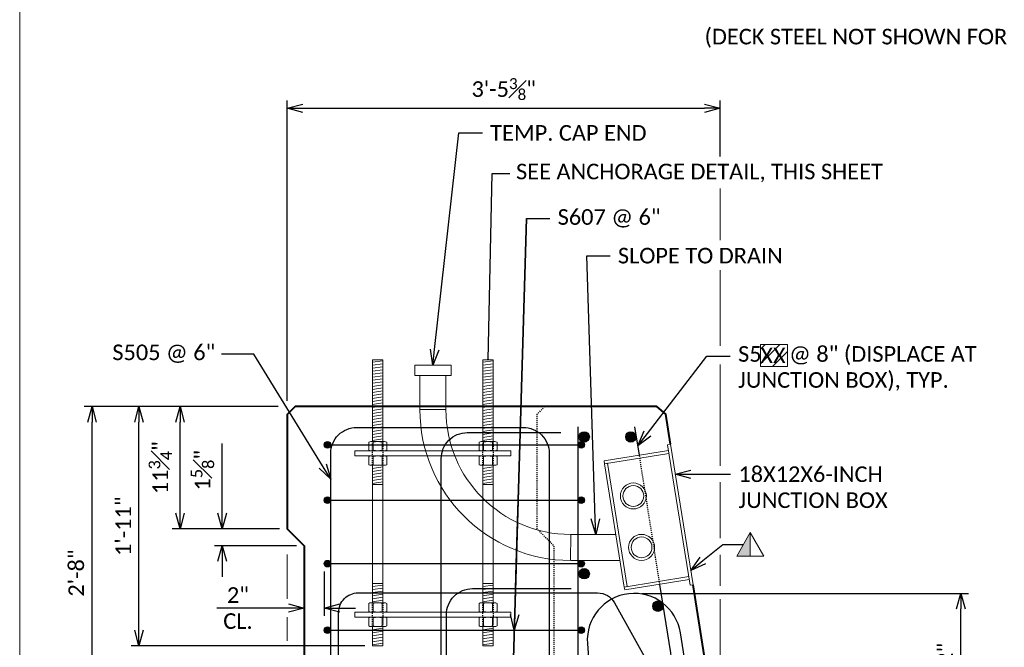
# Model space of a CAD drawing. Extents: x -1659 to 205, y -2368 to -1849.
# Tile 2 of 20: x -1415 to -1320, y -2313 to -2252. Entities that reach past the tile are written whole.
import ezdxf
from ezdxf import colors
from ezdxf.entities.mleader import LeaderData, LeaderLine
from ezdxf.enums import TextEntityAlignment as Align
from ezdxf.math import Vec2, Vec3

# ---------------------------------------------------------------- set-up
doc = ezdxf.new("R2010")
doc.units = 0
doc.header["$MEASUREMENT"] = 0
doc.linetypes.add('Wisdot2', pattern=[0.125, 0.0625, -0.0625])
doc.layers.add('B_ANNO_DESIGN_NOTES', color=1, linetype='Continuous', lineweight=18, true_color=0xff0000)
for name, color, linetype, lineweight in [('B_ANNO_DIM', 7, 'Continuous', 18), ('B_ANNO_SYMB', 7, 'Continuous', 18), ('B_ANNO_TEXT', 7, 'Continuous', 18), ('B_CONC_PPT', 12, 'Continuous', 40), ('B_DETAIL', 7, 'Continuous', 18), ('B_DETAIL_HIDDEN', 7, 'Wisdot2', 25), ('B_REBAR', 5, 'Continuous', 25), ('B_STEEL', 92, 'Continuous', 18)]:
    doc.layers.add(name, color=color, linetype=linetype, lineweight=lineweight)
doc.layers.add('B_ANNO_NOPLOT', color=47, linetype='Continuous', lineweight=18, plot=False)
doc.styles.add('Annotative', font='calibri.ttf', dxfattribs={"height": 0.0625})
doc.styles.get("Standard").update_dxf_attribs({"font": 'calibri.ttf'})
doc.dimstyles.new('Annotative', dxfattribs={"dimscale": 0, "dimtxt": 0.0625, "dimasz": 0.0625, "dimexe": 0.03125, "dimexo": 0.03125, "dimgap": 0.03125, "dimtad": 1, "dimdec": 3, "dimzin": 3, "dimdsep": 46, "dimlunit": 4, "dimtxsty": 'Standard', "dimblk": 'OPEN30', "dimcen": 0.03125, "dimaunit": 1, "dimadec": 0, "dimazin": 3, "dimtfac": 0.75, "dimtdec": 3, "dimtofl": 0, "dimtmove": 0, "dimatfit": 3, "dimldrblk": 'OPEN30', "dimfxl": 1, "dimtfill": 1, "dimfrac": 1, "dimtolj": 1, "dimtzin": 0, "dimarcsym": 0})

# ---------------------------------------------------------------- blocks, each defined once
blk = doc.blocks.new('INS_SS32ELEC_BASE')
at = {"layer": 'B_ANNO_NOPLOT', "flags": 128}
blk.add_lwpolyline([(0, 0), (0, 252), (323.9277, 252), (323.9277, 238.8552), (378, 238.8552), (378, 40.4996), (316.5708, 40.4996), (316.5708, 0)], close=True, dxfattribs=at)
at = {"layer": 'B_ANNO_DIM', "style": 'Annotative'}
for tag, p in [('BAR1', (199.7292, 233.4659)), ('BAR2', (201.4129, 169.8219)), ('BAR3', (224.5166, 169.873))]:
    blk.add_attdef(tag, p, '', height=1.5, dxfattribs=at)
blk = doc.blocks.new('rebar - section A')
at = {"layer": 'B_REBAR'}
h = blk.add_hatch(color=256, dxfattribs=at)
edge = h.paths.add_edge_path()
edge.add_arc((26.613, 29.078), 0.5, 0, 360)
h = blk.add_hatch(color=256, dxfattribs=at)
edge = h.paths.add_edge_path()
edge.add_arc((31.111, 29.078), 0.5, 0, 360)
h = blk.add_hatch(color=256, dxfattribs=at)
edge = h.paths.add_edge_path()
edge.add_arc((1.949, 28.313), 0.318, 0, 360)
h = blk.add_hatch(color=256, dxfattribs=at)
edge = h.paths.add_edge_path()
edge.add_arc((26.324, 28.313), 0.318, 0, 360)
h = blk.add_hatch(color=256, dxfattribs=at)
edge = h.paths.add_edge_path()
edge.add_arc((1.949, 23), 0.318, 0, 360)
h = blk.add_hatch(color=256, dxfattribs=at)
edge = h.paths.add_edge_path()
edge.add_arc((26.324, 23), 0.318, 0, 360)
h = blk.add_hatch(color=256, dxfattribs=at)
edge = h.paths.add_edge_path()
edge.add_arc((1.949, 16.9), 0.318, 0, 360)
h = blk.add_hatch(color=256, dxfattribs=at)
edge = h.paths.add_edge_path()
edge.add_arc((26.324, 16.9), 0.318, 0, 360)
h = blk.add_hatch(color=256, dxfattribs=at)
edge = h.paths.add_edge_path()
edge.add_arc((26.613, 15.933), 0.5, 0, 360)
h = blk.add_hatch(color=256, dxfattribs=at)
edge = h.paths.add_edge_path()
edge.add_arc((33.713, 12.814), 0.5, 0, 360)
h = blk.add_hatch(color=256, dxfattribs=at)
edge = h.paths.add_edge_path()
edge.add_arc((1.949, 10.5), 0.318, 0, 360)
h = blk.add_hatch(color=256, dxfattribs=at)
edge = h.paths.add_edge_path()
edge.add_arc((26.324, 10.5), 0.318, 0, 360)
h = blk.add_hatch(color=256, dxfattribs=at)
edge = h.paths.add_edge_path()
edge.add_arc((35.646, 6.721), 0.5, 0, 360)
h = blk.add_hatch(color=256, dxfattribs=at)
edge = h.paths.add_edge_path()
edge.add_arc((1.949, 5), 0.318, 0, 360)
h = blk.add_hatch(color=256, dxfattribs=at)
edge = h.paths.add_edge_path()
edge.add_arc((26.324, 5), 0.318, 0, 360)
h = blk.add_hatch(color=256, dxfattribs=at)
edge = h.paths.add_edge_path()
edge.add_arc((27.81, 4.814), 0.5, 0, 360)
h = blk.add_hatch(color=256, dxfattribs=at)
edge = h.paths.add_edge_path()
edge.add_arc((2.057, -1), 0.318, 0, 360)
h = blk.add_hatch(color=256, dxfattribs=at)
edge = h.paths.add_edge_path()
edge.add_arc((26.693, -1), 0.318, 0, 360)
h = blk.add_hatch(color=256, dxfattribs=at)
edge = h.paths.add_edge_path()
edge.add_arc((2.057, -7), 0.318, 0, 360)
h = blk.add_hatch(color=256, dxfattribs=at)
edge = h.paths.add_edge_path()
edge.add_arc((26.693, -7), 0.318, 0, 360)
at = {"layer": 'B_DETAIL_HIDDEN'}
blk.add_line((33.894, 14.906), (31.926, 27.329), dxfattribs=at)
at = {"layer": 'B_REBAR'}
for p, q in [((31.926, 27.329), (31.496, 30.045)), ((1.631, 28.313), (26.641, 28.313)), ((1.631, 23), (26.641, 23)), ((1.631, 16.9), (26.641, 16.9)), ((1.631, 10.5), (26.641, 10.5)), ((1.631, 5), (26.641, 5)), ((1.74, -1), (27.01, -1)), ((1.74, -7), (27.01, -7))]:
    blk.add_line(p, q, dxfattribs=at)
at = {"layer": 'B_REBAR', "flags": 128}
for points in [[(2.255, 2.99), (2.255, 27.5, -0.414214), (4.755, 30), (20.755, 30, -0.414214), (23.255, 27.5), (23.255, 2.99)], [(12.875, 2.99), (12.875, 27, -0.414214), (15.375, 29.5), (24.375, 29.5)], [(25.998, 30.045), (25.993, 7.612, 1.081794), (34.938, 8.316), (33.894, 14.906)], [(24.875, -4.5), (15.875, -4.5, -0.414214), (13.375, -2), (13.375, 12, -0.414214), (15.875, 14.5), (25.375, 14.5)], [(15.01, -4.906), (4.885, -4.906, -0.414214), (3.01, -3.031), (3.01, 12.219, -0.414214), (4.885, 14.094), (27.907, 14.094, -0.272375), (29.546, 13.129), (38.653, -3.263, 0.272375), (39.746, -3.906), (47.978, -3.906)], [(46.213, -4.566), (38.21, -4.566), (35.863, 10.249, 0.957292), (26.929, 9.231), (27.906, -4.735)]]:
    blk.add_lwpolyline(points, format="xyb", dxfattribs=at)
at = {"layer": 'B_REBAR'}
for centre, radius in [((26.613, 29.078), 0.5), ((31.111, 29.078), 0.5), ((1.949, 28.313), 0.318), ((26.324, 28.313), 0.318), ((1.949, 23), 0.318), ((26.324, 23), 0.318), ((1.949, 16.9), 0.318), ((26.324, 16.9), 0.318), ((26.613, 15.933), 0.5), ((33.713, 12.814), 0.5), ((1.949, 10.5), 0.318), ((26.324, 10.5), 0.318), ((35.646, 6.721), 0.5), ((1.949, 5), 0.318), ((26.324, 5), 0.318), ((27.81, 4.814), 0.5), ((2.057, -1), 0.318), ((26.693, -1), 0.318), ((2.057, -7), 0.318), ((26.693, -7), 0.318)]:
    blk.add_circle(centre, radius, dxfattribs=at)
blk = doc.blocks.new('_Open30')
at = {"color": 0, "linetype": 'ByBlock', "lineweight": -2}
for p, q in [((-1, 0.268), (0, 0)), ((0, 0), (-1, -0.268)), ((0, 0), (-1, 0))]:
    blk.add_line(p, q, dxfattribs=at)
blk = doc.blocks.new('*D521')
at = {"layer": 'B_ANNO_DIM', "color": 0, "lineweight": -2, "transparency": 16777216}
for p, q in [((25.725, 78.8), (25.725, 107.667)), ((67.35, 102.279), (67.35, 107.667)), ((27.225, 106.917), (65.85, 106.917))]:
    blk.add_line(p, q, dxfattribs=at)
at = {"layer": 'Defpoints', "color": 0, "transparency": 16777216}
for p in [(67.35, 106.917), (67.35, 101.529), (25.725, 78.05)]:
    blk.add_point(p, dxfattribs=at)
at = {"layer": 'B_ANNO_DIM', "color": 0, "lineweight": -2, "transparency": 16777216, "xscale": 1.5, "yscale": 1.5, "zscale": 1.5, "rotation": 180}
blk.add_blockref('_Open30', (25.725, 106.917), dxfattribs=at)
at = {"layer": 'B_ANNO_DIM', "color": 0, "lineweight": -2, "transparency": 16777216, "xscale": 1.5, "yscale": 1.5, "zscale": 1.5}
blk.add_blockref('_Open30', (67.35, 106.917), dxfattribs=at)
at = {"layer": 'B_ANNO_DIM', "color": 0, "transparency": 16777216, "insert": (46.537, 108.754), "char_height": 1.5, "width": 8.84983, "attachment_point": 5, "bg_fill": 3, "box_fill_scale": 1.25, "bg_fill_color": 256, "bg_fill_true_color": 13158600, "bg_fill_transparency": 0}
blk.add_mtext('\\A1;3\'-5{\\H0.7x;\\S3#8;}" ', dxfattribs=at)
blk = doc.blocks.new('triangle half solid')
at = {"layer": 'B_ANNO_SYMB'}
blk.add_hatch(color=256, dxfattribs=at).paths.add_polyline_path([(-2.44, 0.375), (-2.44, -1.875), (-3.739, -1.875)])
at = {"layer": 'B_ANNO_SYMB', "flags": 128}
for points in [[(-3.739, -1.875), (-2.44, 0.375), (-1.141, -1.875), (-3.739, -1.875)], [(-2.44, 0.375), (-2.44, -1.875), (-3.739, -1.875), (-2.44, 0.375)]]:
    blk.add_lwpolyline(points, dxfattribs=at)
blk = doc.blocks.new('*D522')
at = {"layer": 'B_ANNO_DIM', "color": 0, "lineweight": -2, "transparency": 16777216}
for p, q in [((24.858, 78.239), (6.213, 78.239)), ((6.963, 47.739), (6.963, 76.739)), ((27.35, 46.239), (6.213, 46.239))]:
    blk.add_line(p, q, dxfattribs=at)
at = {"layer": 'Defpoints', "color": 0, "transparency": 16777216}
for p in [(6.963, 78.239), (25.608, 78.239), (28.1, 46.239)]:
    blk.add_point(p, dxfattribs=at)
at = {"layer": 'B_ANNO_DIM', "color": 0, "lineweight": -2, "transparency": 16777216, "xscale": 1.5, "yscale": 1.5, "zscale": 1.5}
for p, rotation in [((6.963, 78.239), 90), ((6.963, 46.239), 270)]:
    blk.add_blockref('_Open30', p, dxfattribs=dict(at, rotation=rotation))
at = {"layer": 'B_ANNO_DIM', "color": 0, "transparency": 16777216, "insert": (5.444, 62.239), "char_height": 1.5, "attachment_point": 5, "rotation": 90, "bg_fill": 3, "box_fill_scale": 1.25, "bg_fill_color": 256, "bg_fill_true_color": 13158600, "bg_fill_transparency": 0}
blk.add_mtext('\\A1;2\'-8"', dxfattribs=at)
blk = doc.blocks.new('*D526')
at = {"layer": 'B_ANNO_DIM', "color": 0, "lineweight": -2, "transparency": 16777216}
for p, q in [((11.458, 56.739), (11.458, 76.739)), ((33.169, 55.239), (10.708, 55.239))]:
    blk.add_line(p, q, dxfattribs=at)
at = {"layer": 'Defpoints', "color": 0, "transparency": 16777216}
for p in [(11.458, 78.239), (11.458, 78.239), (33.919, 55.239)]:
    blk.add_point(p, dxfattribs=at)
at = {"layer": 'B_ANNO_DIM', "color": 0, "lineweight": -2, "transparency": 16777216, "xscale": 1.5, "yscale": 1.5, "zscale": 1.5}
for p, rotation in [((11.458, 78.239), 90), ((11.458, 55.239), 270)]:
    blk.add_blockref('_Open30', p, dxfattribs=dict(at, rotation=rotation))
at = {"layer": 'B_ANNO_DIM', "color": 0, "transparency": 16777216, "insert": (9.956, 66.739), "char_height": 1.5, "attachment_point": 5, "rotation": 90, "bg_fill": 3, "box_fill_scale": 1.25, "bg_fill_color": 256, "bg_fill_true_color": 13158600, "bg_fill_transparency": 0}
blk.add_mtext('\\A1;1\'-11"', dxfattribs=at)
blk = doc.blocks.new('*D533')
at = {"layer": 'B_ANNO_DIM', "color": 0, "lineweight": -2, "transparency": 16777216}
for p, q in [((15.414, 67.989), (15.414, 76.739)), ((24.975, 66.489), (14.664, 66.489))]:
    blk.add_line(p, q, dxfattribs=at)
at = {"layer": 'Defpoints', "color": 0, "transparency": 16777216}
for p in [(15.414, 78.239), (15.414, 78.239), (25.725, 66.489)]:
    blk.add_point(p, dxfattribs=at)
at = {"layer": 'B_ANNO_DIM', "color": 0, "lineweight": -2, "transparency": 16777216, "xscale": 1.5, "yscale": 1.5, "zscale": 1.5}
for p, rotation in [((15.414, 78.239), 90), ((15.414, 66.489), 270)]:
    blk.add_blockref('_Open30', p, dxfattribs=dict(at, rotation=rotation))
at = {"layer": 'B_ANNO_DIM', "color": 0, "transparency": 16777216, "insert": (13.522, 72.364), "char_height": 1.5, "attachment_point": 5, "rotation": 90, "bg_fill": 3, "box_fill_scale": 1.25, "bg_fill_color": 256, "bg_fill_true_color": 13158600, "bg_fill_transparency": 0}
blk.add_mtext('\\A1;11{\\H0.75x;\\S3#4;}"', dxfattribs=at)
blk = doc.blocks.new('*D550')
at = {"layer": 'B_ANNO_DIM', "color": 0, "lineweight": -2, "transparency": 16777216}
for p, q in [((19.465, 67.989), (19.465, 74.704)), ((26.6, 64.864), (18.715, 64.864)), ((19.465, 63.364), (19.465, 61.864))]:
    blk.add_line(p, q, dxfattribs=at)
at = {"layer": 'Defpoints', "color": 0, "transparency": 16777216}
for p in [(19.465, 66.489), (19.465, 64.864), (27.35, 64.864)]:
    blk.add_point(p, dxfattribs=at)
at = {"layer": 'B_ANNO_DIM', "color": 0, "lineweight": -2, "transparency": 16777216, "xscale": 1.5, "yscale": 1.5, "zscale": 1.5}
for p, rotation in [((19.465, 66.489), 270), ((19.465, 64.864), 90)]:
    blk.add_blockref('_Open30', p, dxfattribs=dict(at, rotation=rotation))
at = {"layer": 'B_ANNO_DIM', "color": 0, "transparency": 16777216, "insert": (17.57, 72.122), "char_height": 1.5, "attachment_point": 5, "rotation": 90, "bg_fill": 3, "box_fill_scale": 1.25, "bg_fill_color": 256, "bg_fill_true_color": 13158600, "bg_fill_transparency": 0}
blk.add_mtext('\\A1;1{\\H0.75x;\\S5#8;}"', dxfattribs=at)
blk = doc.blocks.new('*D520')
at = {"layer": 'B_ANNO_DIM', "color": 0, "lineweight": -2, "transparency": 16777216}
for p, q in [((29.284, 62.39), (29.284, 58.114)), ((25.85, 58.864), (18.952, 58.864)), ((30.784, 58.864), (32.284, 58.864))]:
    blk.add_line(p, q, dxfattribs=at)
at = {"layer": 'Defpoints', "color": 0, "transparency": 16777216}
for p in [(29.284, 63.14), (27.35, 58.864), (29.284, 58.864)]:
    blk.add_point(p, dxfattribs=at)
at = {"layer": 'B_ANNO_DIM', "color": 0, "lineweight": -2, "transparency": 16777216, "xscale": 1.5, "yscale": 1.5, "zscale": 1.5}
blk.add_blockref('_Open30', (27.35, 58.864), dxfattribs=at)
at = {"layer": 'B_ANNO_DIM', "color": 0, "lineweight": -2, "transparency": 16777216, "xscale": 1.5, "yscale": 1.5, "zscale": 1.5, "rotation": 180}
blk.add_blockref('_Open30', (29.284, 58.864), dxfattribs=at)
at = {"layer": 'B_ANNO_DIM', "color": 0, "transparency": 16777216, "insert": (20.983, 58.864), "char_height": 1.5, "attachment_point": 5}
blk.add_mtext('\\A1;2"\\PCL.', dxfattribs=at)
blk = doc.blocks.new('*D553')
at = {"layer": 'B_ANNO_DIM', "color": 0, "lineweight": -2, "transparency": 16777216}
for p, q in [((59.821, 60.285), (91.23, 60.285)), ((90.48, 47.739), (90.48, 58.785)), ((76.381, 46.239), (91.23, 46.239))]:
    blk.add_line(p, q, dxfattribs=at)
at = {"layer": 'Defpoints', "color": 0, "transparency": 16777216}
for p in [(59.071, 60.285), (90.48, 60.285), (75.631, 46.239)]:
    blk.add_point(p, dxfattribs=at)
at = {"layer": 'B_ANNO_DIM', "color": 0, "lineweight": -2, "transparency": 16777216, "xscale": 1.5, "yscale": 1.5, "zscale": 1.5}
for p, rotation in [((90.48, 60.285), 90), ((90.48, 46.239), 270)]:
    blk.add_blockref('_Open30', p, dxfattribs=dict(at, rotation=rotation))
at = {"layer": 'B_ANNO_DIM', "color": 0, "transparency": 16777216, "insert": (88.973, 53.262), "char_height": 1.5, "attachment_point": 5, "rotation": 90, "bg_fill": 3, "box_fill_scale": 1.25, "bg_fill_color": 256, "bg_fill_true_color": 13158600, "bg_fill_transparency": 0}
blk.add_mtext('\\A1;1\'-2"', dxfattribs=at)
blk = doc.blocks.new('15 bolt dia. - section')
at = {"layer": 'B_STEEL'}
h = blk.add_hatch(dxfattribs=at)
h.set_pattern_fill('USER', color=256, scale=0.286, angle=8, style=0, pattern_type=0)
h.set_pattern_definition([(8, (-1381.0767, -2302.87323), (-0.039803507, 0.283216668), [])])
h.paths.add_polyline_path([(-5.801, -4.113), (-4.801, -4.113), (-4.801, 3.75), (-5.801, 3.75)])
h = blk.add_hatch(dxfattribs=at)
h.set_pattern_fill('USER', color=256, scale=0.286, angle=8, style=0, pattern_type=0)
h.set_pattern_definition([(8, (-1370.46983, -2302.87323), (-0.039803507, 0.283216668), [])])
h.paths.add_polyline_path([(4.805, -4.113), (5.805, -4.113), (5.805, 3.75), (4.805, 3.75)])
h = blk.add_hatch(dxfattribs=at)
h.set_pattern_fill('USER', color=256, scale=0.286, angle=8, style=0, pattern_type=0)
h.set_pattern_definition([(8, (-1381.0767, -2307.01023), (-0.039803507, 0.283216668), [])])
h.paths.add_polyline_path([(-5.801, -8.25), (-4.801, -8.25), (-4.801, -6.387), (-5.801, -6.387)])
h = blk.add_hatch(dxfattribs=at)
h.set_pattern_fill('USER', color=256, scale=0.286, angle=8, style=0, pattern_type=0)
h.set_pattern_definition([(8, (-1370.46983, -2307.01023), (-0.039803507, 0.283216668), [])])
h.paths.add_polyline_path([(4.805, -8.25), (5.805, -8.25), (5.805, -6.387), (4.805, -6.387)])
h = blk.add_hatch(dxfattribs=at)
h.set_pattern_fill('USER', color=256, scale=0.286, angle=8, style=0, pattern_type=0)
h.set_pattern_definition([(8, (-1381.08008, -2318.37323), (-0.039803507, 0.283216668), [])])
h.paths.add_polyline_path([(-5.805, -19.613), (-4.801, -19.613), (-4.801, -17.75), (-5.805, -17.75)])
h = blk.add_hatch(dxfattribs=at)
h.set_pattern_fill('USER', color=256, scale=0.286, angle=8, style=0, pattern_type=0)
h.set_pattern_definition([(8, (-1370.4732, -2318.37323), (-0.039803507, 0.283216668), [])])
h.paths.add_polyline_path([(4.802, -19.613), (5.805, -19.613), (5.805, -17.75), (4.802, -17.75)])
h = blk.add_hatch(dxfattribs=at)
h.set_pattern_fill('USER', color=256, scale=0.286, angle=8, style=0, pattern_type=0)
h.set_pattern_definition([(8, (-1381.08008, -2322.51023), (-0.039803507, 0.283216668), [])])
h.paths.add_polyline_path([(-5.805, -23.75), (-4.805, -23.75), (-4.805, -21.887), (-5.805, -21.887)])
h = blk.add_hatch(dxfattribs=at)
h.set_pattern_fill('USER', color=256, scale=0.286, angle=8, style=0, pattern_type=0)
h.set_pattern_definition([(8, (-1370.4732, -2322.51023), (-0.039803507, 0.283216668), [])])
h.paths.add_polyline_path([(4.802, -23.75), (5.802, -23.75), (5.802, -21.887), (4.802, -21.887)])
at = {"layer": 'B_DETAIL_HIDDEN', "ltscale": 0.25, "flags": 128}
for points in [[(-5.801, -6.387), (-5.801, -4.113)], [(-4.801, -4.113), (-4.801, -6.387)], [(4.805, -6.387), (4.805, -4.113)], [(5.805, -4.113), (5.805, -6.387)], [(-5.805, -21.887), (-5.805, -19.613)], [(-4.805, -19.613), (-4.805, -21.887)], [(4.802, -21.887), (4.802, -19.613)], [(5.802, -19.613), (5.802, -21.887)]]:
    blk.add_lwpolyline(points, dxfattribs=at)
at = {"layer": 'B_STEEL'}
for p, q in [((-5.951, -4.113), (-4.652, -4.113)), ((-5.734, -4.95), (-5.734, -4.163)), ((-4.868, -4.95), (-4.868, -4.163)), ((4.656, -4.113), (5.955, -4.113)), ((4.872, -4.95), (4.872, -4.163)), ((5.738, -4.95), (5.738, -4.163)), ((-5.734, -5.55), (-5.734, -6.337)), ((-4.868, -5.55), (-4.868, -6.337)), ((4.872, -5.55), (4.872, -6.337)), ((5.738, -5.55), (5.738, -6.337)), ((7.502, -5), (7.502, -5.5)), ((-5.951, -6.387), (-4.652, -6.387)), ((4.656, -6.387), (5.955, -6.387)), ((-4.655, -19.613), (-5.954, -19.613)), ((-5.738, -20.45), (-5.738, -19.663)), ((-4.872, -20.45), (-4.872, -19.663)), ((5.952, -19.613), (4.653, -19.613)), ((4.869, -20.45), (4.869, -19.663)), ((5.735, -20.45), (5.735, -19.663)), ((7.502, -20.5), (7.502, -21)), ((-5.738, -21.05), (-5.738, -21.837)), ((-4.872, -21.05), (-4.872, -21.837)), ((4.869, -21.05), (4.869, -21.837)), ((5.735, -21.05), (5.735, -21.837)), ((-4.655, -21.887), (-5.954, -21.887)), ((5.952, -21.887), (4.653, -21.887))]:
    blk.add_line(p, q, dxfattribs=at)
at = {"layer": 'B_STEEL', "flags": 128}
for points in [[(-5.801, -4.113), (-4.801, -4.113), (-4.801, 3.75), (-5.801, 3.75), (-5.801, -4.113)], [(4.805, -4.113), (5.805, -4.113), (5.805, 3.75), (4.805, 3.75), (4.805, -4.113)], [(-6.167, -4.95), (-6.167, -4.163)], [(-4.435, -4.163), (-4.435, -4.95)], [(4.439, -4.95), (4.439, -4.163)], [(6.171, -4.163), (6.171, -4.95)], [(7.502, -5.5), (-7.501, -5.5), (-7.501, -5)], [(-7.501, -5), (7.502, -5)], [(-6.167, -5.55), (-6.167, -6.337)], [(-4.435, -6.337), (-4.435, -5.55)], [(4.439, -5.55), (4.439, -6.337)], [(6.171, -6.337), (6.171, -5.55)], [(-5.801, -8.25), (-4.801, -8.25), (-4.801, -6.387), (-5.801, -6.387), (-5.801, -8.25)], [(4.805, -8.25), (5.805, -8.25), (5.805, -6.387), (4.805, -6.387), (4.805, -8.25)], [(-5.801, -17.75), (-5.801, -8.25), (-4.801, -8.25), (-4.801, -17.75), (-5.801, -17.75)], [(4.805, -17.75), (4.805, -8.25), (5.805, -8.25), (5.805, -17.75), (4.805, -17.75)], [(-5.805, -19.613), (-4.801, -19.613), (-4.801, -17.75), (-5.805, -17.75), (-5.805, -19.613)], [(4.802, -19.613), (5.805, -19.613), (5.805, -17.75), (4.802, -17.75), (4.802, -19.613)], [(-6.171, -19.663), (-6.171, -20.45)], [(-4.439, -20.45), (-4.439, -19.663)], [(4.436, -19.663), (4.436, -20.45)], [(6.168, -20.45), (6.168, -19.663)], [(7.502, -21), (-7.501, -21), (-7.501, -20.5)], [(-7.501, -20.5), (7.502, -20.5)], [(-6.171, -21.837), (-6.171, -21.05)], [(-4.439, -21.05), (-4.439, -21.837)], [(4.436, -21.837), (4.436, -21.05)], [(6.168, -21.05), (6.168, -21.837)], [(-5.805, -23.75), (-4.805, -23.75), (-4.805, -21.887), (-5.805, -21.887), (-5.805, -23.75)], [(4.802, -23.75), (5.802, -23.75), (5.802, -21.887), (4.802, -21.887), (4.802, -23.75)]]:
    blk.add_lwpolyline(points, dxfattribs=at)
at = {"layer": 'B_STEEL'}
for centre, radius, start, end in [((-5.951, -4.607), 0.494, 63.9914, 116.00857), ((-5.301, -6.013), 1.9, 76.8261, 103.17394), ((-4.652, -4.607), 0.494, 63.9914, 116.00857), ((4.656, -4.607), 0.494, 63.9914, 116.00857), ((5.305, -6.013), 1.9, 76.8261, 103.17394), ((5.955, -4.607), 0.494, 63.9914, 116.00857), ((-5.951, -4.506), 0.494, 243.9914, 296.0086), ((-5.951, -5.994), 0.494, 63.9914, 116.0086), ((-5.301, -3.1), 1.9, 256.8261, 283.1739), ((-5.301, -7.4), 1.9, 76.8261, 103.1739), ((-4.652, -4.506), 0.494, 243.9914, 296.0086), ((-4.652, -5.994), 0.494, 63.9914, 116.0086), ((4.656, -4.506), 0.494, 243.9914, 296.0086), ((4.656, -5.994), 0.494, 63.9914, 116.0086), ((5.305, -3.1), 1.9, 256.8261, 283.1739), ((5.305, -7.4), 1.9, 76.8261, 103.1739), ((5.955, -4.506), 0.494, 243.9914, 296.0086), ((5.955, -5.994), 0.494, 63.9914, 116.0086), ((-5.951, -5.893), 0.494, 243.99143, 296.0086), ((-5.301, -4.487), 1.9, 256.82606, 283.1739), ((-4.652, -5.893), 0.494, 243.99143, 296.0086), ((4.656, -5.893), 0.494, 243.99143, 296.0086), ((5.305, -4.487), 1.9, 256.82606, 283.1739), ((5.955, -5.893), 0.494, 243.99143, 296.0086), ((-5.954, -20.107), 0.494, 63.99143, 116.0086), ((-5.305, -21.513), 1.9, 76.82606, 103.1739), ((-4.655, -20.107), 0.494, 63.99143, 116.0086), ((4.653, -20.107), 0.494, 63.99143, 116.0086), ((5.302, -21.513), 1.9, 76.82606, 103.1739), ((5.952, -20.107), 0.494, 63.99143, 116.0086), ((-5.954, -20.006), 0.494, 243.9914, 296.0086), ((-5.305, -18.6), 1.9, 256.8261, 283.1739), ((-4.655, -20.006), 0.494, 243.9914, 296.0086), ((4.653, -20.006), 0.494, 243.9914, 296.0086), ((5.302, -18.6), 1.9, 256.8261, 283.1739), ((5.952, -20.006), 0.494, 243.9914, 296.0086), ((-5.954, -21.494), 0.494, 63.9914, 116.0086), ((-5.305, -22.9), 1.9, 76.8261, 103.1739), ((-4.655, -21.494), 0.494, 63.9914, 116.0086), ((4.653, -21.494), 0.494, 63.9914, 116.0086), ((5.302, -22.9), 1.9, 76.8261, 103.1739), ((5.952, -21.494), 0.494, 63.9914, 116.0086), ((-5.954, -21.393), 0.494, 243.9914, 296.00857), ((-5.305, -19.987), 1.9, 256.8261, 283.17394), ((-4.655, -21.393), 0.494, 243.9914, 296.00857), ((4.653, -21.393), 0.494, 243.9914, 296.00857), ((5.302, -19.987), 1.9, 256.8261, 283.17394), ((5.952, -21.393), 0.494, 243.9914, 296.00857)]:
    blk.add_arc(centre, radius, start, end, dxfattribs=at)
blk = doc.blocks.new('*U421')
at = {"layer": 'B_ANNO_NOPLOT', "flags": 128}
blk.add_lwpolyline([(0, 0), (0, 252), (323.9277, 252), (323.9277, 238.8552), (378, 238.8552), (378, 40.4996), (316.5708, 40.4996), (316.5708, 0)], close=True, dxfattribs=at)
at = {"layer": 'B_ANNO_DIM', "style": 'Annotative'}
blk.add_attdef('DIM2', text='', height=1.5, rotation=90, dxfattribs=at).set_placement((6.2062, 36.1551), align=Align.CENTER)
blk.add_attdef('BAR16', (65.8152, 19.5977), '', height=1.5, dxfattribs=at)
at = {"layer": 'B_ANNO_TEXT', "style": 'Annotative'}
blk.add_attdef('#BR8', text='', height=1.5, dxfattribs=at).set_placement((229.5935, 29.467), align=Align.CENTER)
blk = doc.blocks.new('*U519')
at = {"layer": 'B_ANNO_DESIGN_NOTES'}
h = blk.add_hatch(dxfattribs=at)
h.set_pattern_fill('ANSI31', color=256, scale=8)
h.set_pattern_definition([(45, (65.7296, 207.3961), (-0.707107, 0.707107), [])])
h.paths.add_polyline_path([(71.21442, 84.2024), (73.8224, 84.2024), (73.8224, 82.1052), (71.21442, 82.1052)])
blk.add_lwpolyline([(71.21442, 84.2024), (73.8224, 84.2024), (73.8224, 82.1052), (71.21442, 82.1052)], close=True, dxfattribs=at)
at = {"layer": 'B_ANNO_DIM'}
for p, q in [((67.34975, 65.60127), (67.34975, 70.97545)), ((67.34975, 60.99861), (67.34975, 63.97343)), ((67.34975, 48.69497), (67.34975, 59.7201))]:
    blk.add_line(p, q, dxfattribs=at)
at = {"layer": 'B_ANNO_NOPLOT', "flags": 128}
blk.add_lwpolyline([(0, 0), (0, 252), (323.92766, 252), (323.92766, 238.85516), (378, 238.85516), (378, 40.49961), (316.57075, 40.49961), (316.57075, 0)], close=True, dxfattribs=at)
at = {"layer": 'B_DETAIL'}
for p, q in [((52.97542, 65.94768), (52.95506, 63.44766)), ((57.31222, 65.94768), (52.97542, 65.94768)), ((57.71401, 63.44766), (52.97477, 63.44766))]:
    blk.add_line(p, q, dxfattribs=at)
at = {"layer": 'B_DETAIL', "flags": 128}
for points in [[(56.17542, 73.0211), (62.37684, 74.01776), (62.42175, 73.73835), (56.22033, 72.74169), (56.17542, 73.0211)], [(62.28846, 74.5677), (62.56787, 74.61261), (64.73859, 61.10593), (64.45917, 61.06102), (62.28846, 74.5677)], [(56.22033, 72.74169), (56.49777, 72.78628), (58.4019, 60.93831), (58.12446, 60.89372), (56.22033, 72.74169)]]:
    blk.add_lwpolyline(points, dxfattribs=at)
at = {"layer": 'B_DETAIL'}
for centre, radius in [((58.99669, 69.64397), 1.25), ((58.99669, 69.64397), 1), ((59.79008, 64.70732), 1.25), ((59.79008, 64.70732), 1)]:
    blk.add_circle(centre, radius, dxfattribs=at)
blk.add_blockref('rebar - section A', (27.65284, 46.23937))
at = {"color": 7, "linetype": 'Continuous', "lineweight": 18}
blk.add_blockref('triangle half solid', (72.6823, 65.74461), dxfattribs=at)
at = {"layer": 'B_ANNO_DIM', "style": 'Annotative'}
for tag, p in [('BAR13', (350.74001, 224.49402)), ('BAR7', (76.98039, 199.62533)), ('BAR8', (76.9892, 193.66295)), ('BAR11', (77.00348, 166.67484)), ('BAR12', (76.97079, 162.02757)), ('BAR9', (77.07092, 141.25155)), ('BAR10', (77.03472, 137.23523)), ('BAR14', (71.2084, 82.41031))]:
    blk.add_attdef(tag, p, '', height=1.5, dxfattribs=at)
at = {"layer": 'B_ANNO_TEXT', "insert": (65.63479, 114.54846), "char_height": 1.5, "width": 38.4735905, "attachment_point": 1, "style": 'Annotative'}
blk.add_mtext('\\pxqc;(DECK STEEL NOT SHOWN FOR CLARITY)', dxfattribs=at)
at = {"layer": 'B_ANNO_TEXT', "style": 'Annotative'}
for tag, p in [('#BR1', (229.62571, 26.61883)), ('#BR2', (229.62571, 23.77403)), ('#BR3', (229.62571, 20.92923)), ('#BR4', (229.62571, 15.23963)), ('#BR5', (229.62571, 12.39483))]:
    blk.add_attdef(tag, text='', height=1.5, dxfattribs=at).set_placement(p, align=Align.CENTER)
at = {"layer": 'B_ANNO_DIM'}
ml = blk.add_multileader_mtext('Standard', dxfattribs=at)
ml.set_content('18X12X6-INCH\\PJUNCTION BOX', color=256)
ml.set_leader_properties()
ml.set_arrow_properties(name='OPEN30')
ml.build(insert=Vec2(0, 0))
ml.multileader.update_dxf_attribs({"text_right_attachment_type": 3, "dogleg_length": 0.0625, "arrow_head_size": 1.5, "scale": 24})
ctx = ml.context
ctx.base_point, ctx.scale, ctx.char_height, ctx.arrow_head_size, ctx.landing_gap_size, ctx.plane_origin = Vec3(68.3503, 71.72788), 24, 1.5, 1.5, 0.75, Vec3(54.94449, 44.60402)
ctx.right_attachment = 3
notes = []
notes.append((ctx, [(0, (1, 1, 0), (66.8503, 71.72788), (1, 0), 1.5, [(0, [(63.03149, 71.72788), (66.22536, 71.72788), (66.53179, 71.72788)], 0, [])])]))
ctx.mtext.insert, ctx.mtext.flow_direction = Vec3(69.1003, 72.48884), 5
ml = blk.add_multileader_mtext('Standard', dxfattribs=at)
ml.set_content('', color=256)
ml.set_leader_properties()
ml.set_arrow_properties(name='OPEN30')
ml.build(insert=Vec2(0, 0))
ml.multileader.update_dxf_attribs({"text_right_attachment_type": 3, "dogleg_length": 0.0625, "arrow_head_size": 1.5, "scale": 24})
ctx = ml.context
ctx.base_point, ctx.scale, ctx.char_height, ctx.arrow_head_size, ctx.landing_gap_size, ctx.plane_origin = Vec3(69.59286, 64.99461), 24, 1.5, 1.5, 0.75, Vec3(62.65284, 69.68869)
ctx.right_attachment = 3
notes.append((ctx, [(0, (1, 1, 0), (68.09286, 64.99461), (1, 0), 1.5, [(0, [(64.51549, 62.49412), (67.59412, 64.99461), (67.59412, 64.99461)], 0, [])])]))
ctx.mtext.insert, ctx.mtext.flow_direction = Vec3(70.34286, 65.74461), 5
for ctx, leaders in notes:
    for number, flags, end, landing, length, lines in leaders:
        leader = LeaderData()
        leader.index, (leader.has_last_leader_line, leader.has_dogleg_vector, leader.attachment_direction) = number, flags
        leader.last_leader_point, leader.dogleg_vector, leader.dogleg_length = Vec3(end), Vec3(landing), length
        for number, points, colour, breaks in lines:
            line = LeaderLine()
            line.index, line.vertices, line.color, line.breaks = number, Vec3.list(points), colors.encode_raw_color(colour), breaks
            leader.lines.append(line)
        ctx.leaders.append(leader)
dim = blk.add_linear_dim(base=(67.34975, 106.91673), p1=(25.72475, 78.04982), p2=(67.34975, 101.52908), text='3\'-5{\\H0.7x;\\S3#8;}" ', dimstyle='Annotative', dxfattribs=at)
dim.commit()
dim.dimension.update_dxf_attribs({"geometry": '*D521', "text_midpoint": (46.53725, 108.75353)})
for p, q in [((67.34975, 94.23979), (67.34975, 99.1991)), ((67.34975, 84.07464), (67.34975, 91.35031)), ((67.34975, 72.55098), (67.34975, 82.26952))]:
    blk.add_line(p, q, dxfattribs=at)
at = {"layer": 'B_DETAIL'}
for p, q in [((38.47539, 77.94768), (38.47539, 81.22968)), ((40.97542, 77.94768), (40.97542, 81.22968)), ((38.47539, 77.94768), (40.97542, 77.94768))]:
    blk.add_line(p, q, dxfattribs=at)
at = {"layer": 'B_DETAIL', "flags": 128}
for points in [[(37.9754, 81.22968), (41.4754, 81.22968), (41.4754, 82.22968), (37.9754, 82.22968), (37.9754, 81.22968)], [(40.97542, 81.22968), (38.47539, 81.22968)]]:
    blk.add_lwpolyline(points, dxfattribs=at)
at = {"layer": 'B_DETAIL'}
for radius in [14.50003, 12]:
    blk.add_arc((52.97542, 77.94768), radius, 180, 270, dxfattribs=at)
at = {"layer": 'B_DETAIL_HIDDEN', "flags": 128}
blk.add_lwpolyline([(50.47475, 78.23937), (49.72475, 77.48937), (49.72475, 66.48937), (51.34975, 64.86437), (51.34975, 46.98937), (52.09975, 46.23937), (52.09975, 46.23937)], dxfattribs=at)
at = {"layer": 'B_ANNO_TEXT', "insert": (47.7215, 101.5814), "char_height": 1.5, "width": 38.4735905, "attachment_point": 1, "style": 'Annotative'}
blk.add_mtext('\\pxql;SEE ANCHORAGE DETAIL, THIS SHEET', dxfattribs=at)
at = {"layer": 'B_ANNO_DIM'}
dim = blk.add_linear_dim(base=(6.96281, 78.23937), p1=(28.09975, 46.23937), p2=(25.60808, 78.23937), angle=90, dimstyle='Annotative', dxfattribs=at)
dim.commit()
dim.dimension.update_dxf_attribs({"geometry": '*D522', "text_midpoint": (5.44435, 62.23937)})
ml = blk.add_multileader_mtext('Standard', dxfattribs=at)
ml.set_content('TEMP. CAP END', color=256)
ml.set_leader_properties()
ml.set_arrow_properties(name='OPEN30')
ml.build(insert=Vec2(0, 0))
ml.multileader.update_dxf_attribs({"text_right_attachment_type": 3, "dogleg_length": 0.0625, "arrow_head_size": 1.5, "scale": 24})
ctx = ml.context
ctx.base_point, ctx.scale, ctx.char_height, ctx.arrow_head_size, ctx.landing_gap_size, ctx.plane_origin = Vec3(44.48409, 104.53538), 24, 1.5, 1.5, 0.75, Vec3(27.38271, 90.34987)
ctx.right_attachment = 3
notes = []
notes.append((ctx, [(0, (1, 1, 0), (42.23409, 104.53538), (1, 0), 2.25, [(0, [(39.7254, 82.22968), (42.23409, 104.53538), (42.23409, 104.53538)], 0, [])])]))
ctx.mtext.insert, ctx.mtext.flow_direction = Vec3(45.23409, 105.29461), 5
ml = blk.add_multileader_mtext('Standard', dxfattribs=at)
ml.set_content('S607 @ 6"', color=256)
ml.set_leader_properties()
ml.set_arrow_properties(name='OPEN30')
ml.build(insert=Vec2(0, 0))
ml.multileader.update_dxf_attribs({"text_right_attachment_type": 3, "dogleg_length": 0.0625, "arrow_head_size": 1.5, "scale": 24})
ctx = ml.context
ctx.base_point, ctx.scale, ctx.char_height, ctx.arrow_head_size, ctx.landing_gap_size, ctx.plane_origin = Vec3(50.96961, 96.32076), 24, 1.5, 1.5, 0.75, Vec3(33.86823, 82.13525)
ctx.right_attachment = 3
notes.append((ctx, [(0, (1, 1, 0), (48.71961, 96.32076), (1, 0), 2.25, [(8, [(47.55019, 56.73937), (47.73928, 63.13973), (47.9195, 69.23937), (48.07647, 74.55232), (48.71961, 96.32076), (47.03315, 39.23937), (48.71961, 96.32076), (47.38769, 51.23937), (47.21042, 45.23937)], 0, [])])]))
ctx.mtext.insert, ctx.mtext.flow_direction = Vec3(51.71961, 97.21095), 5
ml = blk.add_multileader_mtext('Standard', dxfattribs=at)
ml.set_content('SLOPE TO DRAIN', color=256)
ml.set_leader_properties()
ml.set_arrow_properties(name='OPEN30')
ml.build(insert=Vec2(0, 0))
ml.multileader.update_dxf_attribs({"text_right_attachment_type": 3, "dogleg_length": 0.0625, "arrow_head_size": 1.5, "scale": 24})
ctx = ml.context
ctx.base_point, ctx.scale, ctx.char_height, ctx.arrow_head_size, ctx.landing_gap_size, ctx.plane_origin = Vec3(56.75991, 92.73484), 24, 1.5, 1.5, 0.75, Vec3(39.65852, 78.54933)
ctx.right_attachment = 3
notes.append((ctx, [(0, (1, 1, 0), (54.50991, 92.73484), (1, 0), 2.25, [(0, [(55.37873, 65.94768), (54.50991, 92.73484), (54.50991, 92.73484)], 0, [])])]))
ctx.mtext.insert, ctx.mtext.flow_direction = Vec3(57.50991, 93.4958), 5
ml = blk.add_multileader_mtext('Standard', dxfattribs=at)
ml.set_content('S5     @ 8" (DISPLACE AT\\PJUNCTION BOX), TYP.', color=256)
ml.set_leader_properties()
ml.set_arrow_properties(name='OPEN30')
ml.build(insert=Vec2(0, 0))
ml.multileader.update_dxf_attribs({"text_right_attachment_type": 3, "dogleg_length": 0.0625, "arrow_head_size": 1.5, "scale": 24})
ctx = ml.context
ctx.base_point, ctx.scale, ctx.char_height, ctx.arrow_head_size, ctx.landing_gap_size, ctx.plane_origin = Vec3(68.31868, 83.09744), 24, 1.5, 1.5, 0.75, Vec3(51.21729, 68.91193)
ctx.right_attachment = 3
notes.append((ctx, [(0, (1, 1, 0), (66.06868, 83.09744), (1, 0), 2.25, [(0, [(59.43793, 74.45908), (66.06868, 83.09744), (66.06868, 83.09744)], 0, [])])]))
ctx.mtext.insert, ctx.mtext.flow_direction = Vec3(69.06868, 84.04648), 5
for ctx, leaders in notes:
    for number, flags, end, landing, length, lines in leaders:
        leader = LeaderData()
        leader.index, (leader.has_last_leader_line, leader.has_dogleg_vector, leader.attachment_direction) = number, flags
        leader.last_leader_point, leader.dogleg_vector, leader.dogleg_length = Vec3(end), Vec3(landing), length
        for number, points, colour, breaks in lines:
            line = LeaderLine()
            line.index, line.vertices, line.color, line.breaks = number, Vec3.list(points), colors.encode_raw_color(colour), breaks
            leader.lines.append(line)
        ctx.leaders.append(leader)
for base, p1, p2, picture, middle in [((11.45773, 78.23937), (33.91859, 55.23937), (11.45773, 78.23937), '*D526', (9.95599, 66.73937)), ((90.48018, 60.28465), (75.63087, 46.23937), (59.07132, 60.28465), '*D553', (88.97268, 53.26201))]:
    dim = blk.add_linear_dim(base=base, p1=p1, p2=p2, angle=90, dimstyle='Annotative', dxfattribs=at)
    dim.commit()
    dim.dimension.update_dxf_attribs({"geometry": picture, "text_midpoint": middle})
blk.add_line((25.72475, 55.73358), (25.72475, 57.98411), dxfattribs=at)
at = {"layer": 'B_CONC_PPT', "lineweight": 40, "flags": 128}
blk.add_lwpolyline([(67.09975, 46.23937), (64.73857, 61.10606)], dxfattribs=at)
at = {"layer": 'B_DETAIL', "flags": 128}
blk.add_lwpolyline([(64.37031, 61.61393), (58.16889, 60.61727), (58.12446, 60.89372), (64.32589, 61.89038), (64.37031, 61.61393)], dxfattribs=at)
at = {"layer": 'B_ANNO_DIM'}
dim = blk.add_linear_dim(base=(15.41352, 78.23937), p1=(25.72475, 66.48937), p2=(15.41352, 78.23937), angle=90, dimstyle='Annotative', dxfattribs=at)
dim.commit()
dim.dimension.update_dxf_attribs({"geometry": '*D533', "text_midpoint": (13.52208, 72.36437)})
dim = blk.add_linear_dim(base=(19.46457, 64.86437), p1=(19.46457, 66.48937), p2=(27.34975, 64.86437), angle=90, dimstyle='Annotative', dxfattribs=at)
dim.commit()
dim.dimension.update_dxf_attribs({"geometry": '*D550', "text_midpoint": (19.46457, 72.12206), "dimtype": 160})
blk.add_line((25.72475, 59.75816), (25.72475, 64.02514), dxfattribs=at)
at = {"layer": 'B_CONC_PPT', "lineweight": 40, "flags": 128}
blk.add_lwpolyline([(62.56787, 74.61261), (62.107, 77.49836), (61.24121, 78.23937), (26.47475, 78.23937), (25.72475, 77.48937), (25.72475, 66.48937), (27.34975, 64.86437), (27.34975, 46.98937), (28.09975, 46.23937)], dxfattribs=at)
at = {"layer": 'B_ANNO_DIM'}
dim = blk.add_linear_dim(base=(29.28383, 58.86433), p1=(27.34975, 58.86433), p2=(29.28383, 63.13973), text='2"\\XCL.', dimstyle='Annotative', override={"dimtfill": 0}, dxfattribs=at)
dim.commit()
dim.dimension.update_dxf_attribs({"geometry": '*D520', "text_midpoint": (20.98347, 58.86433), "dimtype": 160})
ml = blk.add_multileader_mtext('Standard', dxfattribs=at)
ml.set_content('S505 @ 6"', color=256)
ml.set_leader_properties()
ml.set_arrow_properties(name='OPEN30')
ml.build(insert=Vec2(0, 0))
ml.multileader.update_dxf_attribs({"text_right_attachment_type": 3, "dogleg_length": 0.0625, "arrow_head_size": 1.5, "scale": 24})
ctx = ml.context
ctx.base_point, ctx.scale, ctx.char_height, ctx.arrow_head_size, ctx.landing_gap_size, ctx.plane_origin = Vec3(8.1596, 83.30969), 24, 1.5, 1.5, 0.75, Vec3(30.02784, 83.27969)
ctx.right_attachment = 3
notes = []
notes.append((ctx, [(0, (1, 1, 0), (22.50558, 83.27969), (-1, 0), 3.10175, [(0, [(29.9074, 71.25468), (22.50558, 83.27969), (22.50558, 83.27969)], 0, [])])]))
ctx.mtext.insert, ctx.mtext.flow_direction = Vec3(8.9096, 84.19989), 5
for ctx, leaders in notes:
    for number, flags, end, landing, length, lines in leaders:
        leader = LeaderData()
        leader.index, (leader.has_last_leader_line, leader.has_dogleg_vector, leader.attachment_direction) = number, flags
        leader.last_leader_point, leader.dogleg_vector, leader.dogleg_length = Vec3(end), Vec3(landing), length
        for number, points, colour, breaks in lines:
            line = LeaderLine()
            line.index, line.vertices, line.color, line.breaks = number, Vec3.list(points), colors.encode_raw_color(colour), breaks
            leader.lines.append(line)
        ctx.leaders.append(leader)
blk = doc.blocks.new('*U185')
at = {"layer": 'B_ANNO_NOPLOT', "flags": 128}
blk.add_lwpolyline([(0, 0), (0, 252), (323.92766, 252), (323.92766, 238.85516), (378, 238.85516), (378, 40.49961), (316.57075, 40.49961), (316.57075, 0)], close=True, dxfattribs=at)
at = {"color": 7, "linetype": 'Continuous', "lineweight": 18}
blk.add_blockref('15 bolt dia. - section', (39.72343, 78.98918), dxfattribs=at)
at = {"layer": 'B_ANNO_TEXT', "style": 'Annotative'}
blk.add_attdef('AR1', (332.52293, 49.72689), '', height=1.5, dxfattribs=at)
at = {"layer": 'B_ANNO_DIM'}
blk.add_leader([(45.02884, 82.73937), (45.4163, 100.64845), (47.11472, 100.64845)], dimstyle='Annotative', override={"dimscale": 0, "dimgap": 0.03125, "dimtad": 0}, dxfattribs=at)

msp = doc.modelspace()

# ---------------------------------------------------------------- block references
msp.add_blockref('INS_SS32ELEC_BASE', (-1414.998, -2367.75))

# ---------------------------------------------------------------- next in the draw order: block references
ref = msp.add_blockref('*U519', (-1414.998, -2367.75))
ref.add_attrib('BAR14', 'XX', (-1343.789, -2285.339), dxfattribs={"layer": 'B_ANNO_DIM', "height": 1.5, "style": 'Annotative'})

# ---------------------------------------------------------------- next in the draw order: block references
msp.add_blockref('*U185', (-1414.998, -2367.75))

# ---------------------------------------------------------------- next in the draw order: block references
msp.add_blockref('*U421', (-1414.998, -2367.75))

doc.saveas('drawing.dxf')
